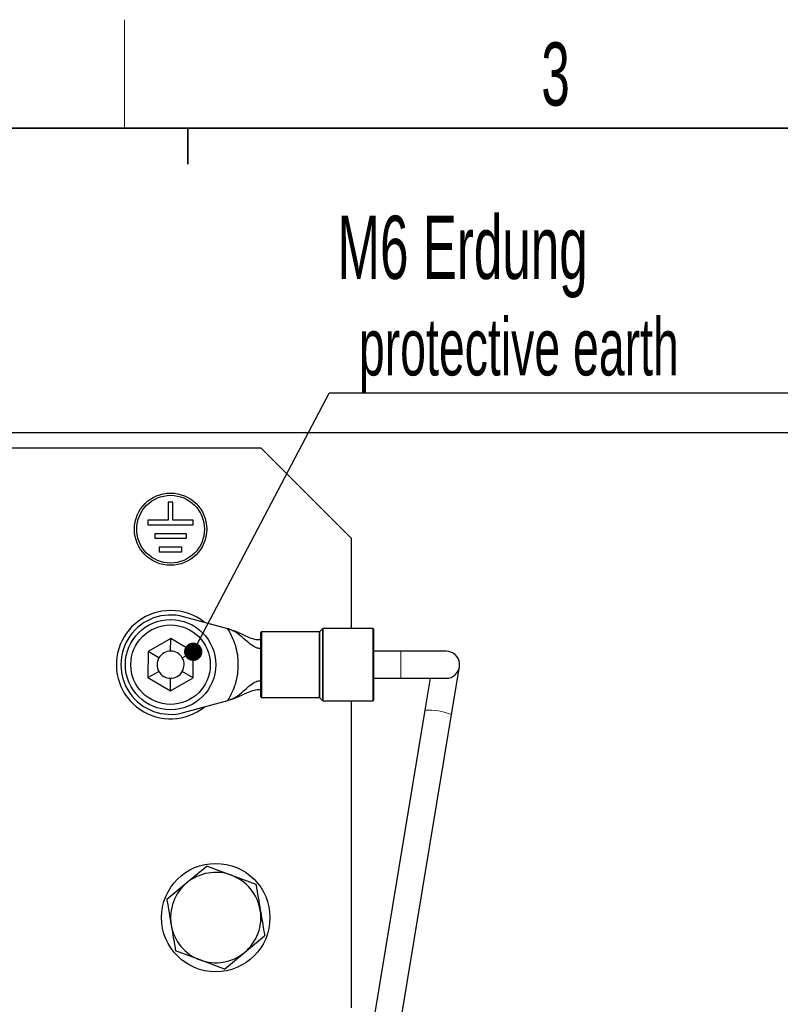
# Model space of a CAD drawing. Header units: millimetres. Extents: x 5 to 418, y 2 to 292.
# Tile 22 of 51: x 116 to 158, y 234 to 288. Entities that reach past the tile are written whole.
import ezdxf

# ---------------------------------------------------------------- set-up
doc = ezdxf.new("R2010")
doc.units = ezdxf.units.MM
doc.layers.add('SLD-0', color=7, linetype='Continuous')
doc.styles.add('SLDTEXTSTYLE0', font='TXT', dxfattribs={"width": 0.605})
doc.dimstyles.new('SLDDIMSTYLE0', dxfattribs={"dimtxt": 3.5, "dimasz": 3.302, "dimexe": 0, "dimexo": 0.0625, "dimgap": 0.875, "dimtad": 1, "dimlfac": 2, "dimrnd": 1e-09, "dimzin": 12, "dimdsep": 46, "dimtxsty": 'SLDTEXTSTYLE0', "dimsah": 1, "dimcen": 0.09, "dimadec": 0, "dimazin": 3, "dimtfac": 1, "dimtofl": 0, "dimtmove": 0, "dimatfit": 3, "dimfxl": 1, "dimfrac": 2, "dimtolj": 1, "dimtzin": 12, "dimarcsym": 0})
doc.dimstyles.new('SLDDIMSTYLE1', dxfattribs={"dimtxt": 0.18, "dimasz": 1.016, "dimexe": 0, "dimexo": 0.0625, "dimgap": 0, "dimtad": 0, "dimtih": 1, "dimtoh": 1, "dimdec": 0, "dimrnd": 1e-09, "dimzin": 0, "dimdsep": 46, "dimtxsty": 'Standard', "dimblk1": 'DOT', "dimblk2": 'DOT', "dimsah": 1, "dimcen": 0.09, "dimadec": 0, "dimazin": 0, "dimtfac": 1.016, "dimtdec": 0, "dimtofl": 0, "dimtmove": 0, "dimatfit": 3, "dimldrblk": 'DOT', "dimfxl": 1, "dimfrac": 2, "dimtolj": 1, "dimtzin": 0, "dimarcsym": 0})

# ---------------------------------------------------------------- blocks, each defined once
blk = doc.blocks.new('_D_1')
at = {"layer": 'SLD-0', "color": 7}
for p, q in [((112.732, 265.646), (162.295, 265.646)), ((161.295, 165.996), (161.295, 265.646)), ((151.295, 165.996), (162.295, 165.996))]:
    blk.add_line(p, q, dxfattribs=at)
for points in [[(161.295, 265.646), (160.787, 262.344), (161.803, 262.344)], [(161.295, 165.996), (161.803, 169.298), (160.787, 169.298)]]:
    blk.add_solid(points, dxfattribs=at)
at = {"layer": 'SLD-0', "color": 7, "insert": (156.783, 209.806), "char_height": 3.5, "attachment_point": 1, "rotation": 90, "style": 'SLDTEXTSTYLE0'}
blk.add_mtext('199,3', dxfattribs=at)
blk = doc.blocks.new('SW_NOTE_0_1')
at = {"layer": 'SLD-0', "color": 0}
blk.add_line((30.237, 0), (0, 0), dxfattribs=at)
at = {"layer": 'SLD-0', "color": 0, "attachment_point": 1, "style": 'SLDTEXTSTYLE0'}
for s, insert, char_height in [('M6 Erdung', (0.461, 9.817), 3.5), ('protective earth', (1.652, 4.152), 3.175)]:
    blk.add_mtext(s, dxfattribs=dict(at, insert=insert, char_height=char_height))
blk = doc.blocks.new('_Dot')
at = {"color": 0, "linetype": 'ByBlock', "lineweight": -2}
blk.add_line((-0.5, 0), (-1, 0), dxfattribs=at)
at = {"color": 0, "linetype": 'ByBlock', "const_width": 0.5}
blk.add_lwpolyline([(-0.25, 0, 1), (0.25, 0, 1)], format="xyb", close=True, dxfattribs=at)

msp = doc.modelspace()

# ---------------------------------------------------------------- linework, layer by layer
at = {"color": 7, "linetype": 'Continuous', "lineweight": 25}
for p, q in [((114.0446, 264.7964), (129.0446, 264.7964)), ((134.0446, 259.7964), (129.0446, 264.7964)), ((123.9196, 261.7964), (123.9196, 260.7964)), ((124.1696, 261.7964), (123.9196, 261.7964)), ((124.1696, 260.7964), (124.1696, 261.7964)), ((123.9196, 260.7964), (122.7946, 260.7964)), ((122.7946, 260.7964), (122.7946, 260.5464)), ((122.7946, 260.5464), (125.2946, 260.5464)), ((125.2946, 260.7964), (124.1696, 260.7964)), ((125.2946, 260.5464), (125.2946, 260.7964)), ((124.9196, 260.0464), (123.1696, 260.0464)), ((123.1696, 260.0464), (123.1696, 259.7964)), ((124.9196, 259.7964), (124.9196, 260.0464)), ((123.1696, 259.7964), (124.9196, 259.7964)), ((134.0446, 259.7964), (134.0446, 254.7964)), ((124.6696, 259.2964), (123.4196, 259.2964)), ((123.4196, 259.2964), (123.4196, 259.0464)), ((123.4196, 259.0464), (124.6696, 259.0464)), ((124.6696, 259.0464), (124.6696, 259.2964)), ((127.2221, 254.7878), (124.7605, 255.4516)), ((127.2221, 254.7878), (127.2221, 254.7878)), ((132.2739, 254.6214), (129.0946, 254.6214)), ((132.4549, 254.7818), (132.3092, 254.6361)), ((135.2446, 254.7964), (132.4903, 254.7964)), ((124.052, 254.2398), (122.7983, 253.5245)), ((124.0484, 253.5464), (124.052, 254.2398)), ((125.2983, 253.5117), (124.052, 254.2398)), ((129.0152, 254.1869), (129.0319, 254.189)), ((129.0319, 254.189), (129.0346, 254.1895)), ((122.7983, 253.5245), (122.7909, 252.0812)), ((123.397, 253.1748), (122.7983, 253.5245)), ((124.696, 253.1681), (125.2983, 253.5117)), ((125.2908, 252.0683), (125.2983, 253.5117)), ((129.0316, 253.6917), (129.0149, 253.6899)), ((136.7946, 253.5434), (135.2946, 253.5434)), ((139.2946, 253.5434), (136.7946, 253.5434)), ((139.4212, 253.5326), (139.2946, 253.5434)), ((122.7909, 252.0812), (123.3931, 252.4248)), ((125.2908, 252.0683), (124.6922, 252.4181)), ((139.5985, 250.0355), (140.0345, 252.671)), ((122.7909, 252.0812), (124.0371, 251.3531)), ((124.0371, 251.3531), (125.2908, 252.0683)), ((124.0371, 251.3531), (124.0407, 252.0464)), ((129.015, 251.9029), (129.0318, 251.9011)), ((135.2946, 252.0434), (136.7946, 252.0434)), ((136.7946, 252.0434), (139.2946, 252.0434)), ((138.4103, 252.0434), (138.1187, 250.2803)), ((129.0319, 251.4038), (129.0152, 251.4059)), ((129.0346, 251.4033), (129.0319, 251.4038)), ((124.7605, 250.1412), (127.2221, 250.805)), ((127.2221, 250.805), (127.2221, 250.805)), ((129.0946, 250.9714), (132.2739, 250.9714)), ((132.3092, 250.9568), (132.4549, 250.8111)), ((132.4903, 250.7964), (135.2446, 250.7964)), ((134.0446, 250.7964), (134.0446, 233.7964)), ((138.1187, 250.2803), (135.1312, 232.2214)), ((136.6516, 232.2214), (139.5985, 250.0355)), ((126.0615, 241.6425), (124.9499, 240.7218)), ((126.0615, 241.6425), (127.4146, 241.1401)), ((127.4146, 241.1401), (128.7678, 240.6378)), ((124.9499, 240.7218), (123.8383, 239.8011)), ((128.1393, 236.8711), (129.2509, 237.7918)), ((125.6745, 236.4527), (124.3214, 236.955)), ((127.0277, 235.9504), (128.1393, 236.8711)), ((127.0277, 235.9504), (125.6745, 236.4527))]:
    msp.add_line(p, q, dxfattribs=at)
at = {"color": 7, "linetype": 'Continuous', "lineweight": 18}
for p, q in [((129.0946, 250.9714), (129.0946, 254.6214)), ((132.2739, 250.9714), (132.2739, 254.6214)), ((132.3092, 254.6361), (132.3092, 250.9568)), ((132.4549, 250.8111), (132.4549, 254.7818)), ((132.4903, 250.7964), (132.4903, 254.7964)), ((135.2446, 250.7964), (135.2446, 254.7964)), ((129.0152, 254.1869), (129.0149, 253.6899)), ((136.7946, 253.5326), (136.7946, 253.5434)), ((136.7946, 252.0434), (136.7946, 253.5326)), ((129.0152, 251.4059), (129.015, 251.9029))]:
    msp.add_line(p, q, dxfattribs=at)
at = {"color": 7, "linetype": 'Continuous', "lineweight": 25, "flags": 128}
for points in [[(129.0446, 252.8214), (129.0446, 253.1026), (129.0446, 253.3654)], [(127.2266, 250.8062), (127.228, 250.8066), (127.2293, 250.8069)]]:
    msp.add_lwpolyline(points, dxfattribs=at)
at = {"color": 7, "linetype": 'Continuous', "lineweight": 25}
for centre, radius in [((124.0446, 260.2964), 2), ((124.0446, 260.2964), 1.875), ((124.0446, 252.7964), 2.5), ((124.0446, 252.7964), 2.2), ((126.5446, 238.7964), 3)]:
    msp.add_circle(centre, radius, dxfattribs=at)
for centre, radius, start, end in [((124.0446, 252.7964), 3, 90, 308.64699), ((124.0446, 252.7964), 3, 51.35298, 90), ((124.0446, 252.7964), 2.75, 74.90945, 285.09054), ((129.0946, 254.5714), 0.05, 90, 180), ((132.2739, 254.6714), 0.05, 270, 315), ((132.4903, 254.7464), 0.05, 90, 135), ((135.2446, 254.7464), 0.05, 0, 90), ((124.0446, 252.7964), 0.75, 89.70493, 149.70493), ((124.0446, 252.7964), 0.75, 29.70493, 89.70493), ((139.2946, 252.7934), 0.75, 270, 80.28391), ((124.0446, 252.7964), 0.75, 149.70493, 209.70493), ((124.0446, 252.7964), 0.75, 329.70493, 29.70493), ((124.0446, 252.7964), 0.75, 209.70493, 269.70493), ((124.0446, 252.7964), 0.75, 269.70493, 329.70493), ((129.0946, 251.0214), 0.05, 180, 270), ((132.2739, 250.9214), 0.05, 45, 90), ((132.4903, 250.8464), 0.05, 225, 270), ((135.2446, 250.8464), 0.05, 270, 0), ((126.5446, 238.7964), 2.5, 69.63395, 129.63395), ((126.5446, 238.7964), 2.5, 9.63395, 69.63395), ((126.5446, 238.7964), 2.5, 129.63395, 189.63395), ((126.5446, 238.7964), 2.5, 309.63395, 9.63395), ((126.5446, 238.7964), 2.5, 189.63395, 249.63395), ((126.5446, 238.7964), 2.5, 249.63395, 309.63395)]:
    msp.add_arc(centre, radius, start, end, dxfattribs=at)
at = {"color": 7, "linetype": 'Continuous', "lineweight": 18}
msp.add_arc((138.261, 246.5451), 3.7379, 69.03205, 92.18167, dxfattribs=at)
at = {"color": 7, "linetype": 'Continuous', "lineweight": 25}
for points, knots in [([(127.2221, 254.7878), (127.3481, 254.7479), (127.6646, 254.6477), (128.2359, 254.3729), (128.6593, 254.1763), (128.9704, 254.1856), (129.0152, 254.1869)], [0, 0, 0, 0, 0.16989665, 0.42701509, 0.91746942, 1, 1, 1, 1]), ([(129.0149, 253.6899), (128.954, 253.6939), (128.7971, 253.7044), (128.3981, 253.9457), (127.9644, 254.3772), (127.4986, 254.6988), (127.275, 254.7708), (127.2221, 254.7878)], [0, 0, 0, 0, 0.1076899, 0.2773996, 0.6973546, 0.9285234, 1, 1, 1, 1]), ([(127.2221, 250.805), (127.3841, 251.1167), (127.7079, 251.7402), (127.8379, 252.7964), (127.708, 253.8526), (127.3841, 254.4761), (127.2221, 254.7878)], [0, 0, 0, 0, 0.2499993, 0.4999979, 0.7499965, 1, 1, 1, 1]), ([(129.0446, 251.0214), (129.0446, 251.0453), (129.0446, 251.0821), (129.0446, 251.3031), (129.0446, 251.5324), (129.0446, 251.8149), (129.0446, 252.2285), (129.0446, 252.7964), (129.0446, 253.3642), (129.0446, 253.7779), (129.0446, 254.0603), (129.0446, 254.2897), (129.0446, 254.5108), (129.0446, 254.5476), (129.0446, 254.5714)], [0, 0, 0, 0, 0.1197215, 0.1848366, 0.25, 0.3151151, 0.3802785, 0.5, 0.6197215, 0.6848366, 0.75, 0.8151151, 0.8802785, 1, 1, 1, 1]), ([(135.2946, 250.8464), (135.2946, 250.8725), (135.2946, 250.9125), (135.2946, 251.1557), (135.2946, 251.4074), (135.2946, 251.7198), (135.2946, 252.1738), (135.2946, 252.7964), (135.2946, 253.4191), (135.2946, 253.8731), (135.2946, 254.1855), (135.2946, 254.4371), (135.2946, 254.6803), (135.2946, 254.7204), (135.2946, 254.7464)], [0, 0, 0, 0, 0.1197284, 0.1841803, 0.25, 0.3158197, 0.3802716, 0.5, 0.6197284, 0.6841803, 0.75, 0.8158197, 0.8802716, 1, 1, 1, 1]), ([(129.0446, 253.6954), (129.0436, 253.6948), (129.0421, 253.6938), (129.0343, 253.6923), (129.0316, 253.6917)], [0, 0, 0, 0, 0.6508525, 1, 1, 1, 1]), ([(129.0346, 252.7964), (129.0346, 252.8895), (129.0346, 253.0505), (129.0346, 253.2367), (129.0346, 253.3369), (129.0346, 253.381), (129.0346, 253.3938), (129.0347, 253.4793), (129.0347, 253.6231), (129.0332, 253.6688), (129.0325, 253.6917)], [0, 0, 0, 0, 0.2113119, 0.3653498, 0.4618388, 0.4884482, 0.4963353, 0.5006101, 0.7503032, 1, 1, 1, 1]), ([(129.0327, 251.9011), (129.0329, 251.9095), (129.0332, 251.9235), (129.0344, 251.9618), (129.0351, 251.9907), (129.0352, 252.0514), (129.0347, 252.1227), (129.0346, 252.2067), (129.0346, 252.2514), (129.0346, 252.354), (129.0346, 252.5407), (129.0346, 252.7026), (129.0346, 252.7964)], [0, 0, 0, 0, 0.1250239, 0.2070214, 0.2502825, 0.2803897, 0.4999462, 0.5037851, 0.5372939, 0.6332208, 0.7875511, 1, 1, 1, 1]), ([(127.2221, 250.805), (127.3468, 250.8544), (127.7745, 251.0239), (128.1995, 251.465), (128.614, 251.7866), (128.8508, 251.8986), (128.9735, 251.9019), (129.015, 251.9029)], [0, 0, 0, 0, 0.1721113, 0.5903907, 0.7814172, 0.9261803, 1, 1, 1, 1]), ([(129.0446, 251.8974), (129.0435, 251.8981), (129.0422, 251.8989), (129.0355, 251.9004), (129.0328, 251.9009), (129.0318, 251.9011)], [0, 0, 0, 0, 0.656352, 0.8831473, 1, 1, 1, 1]), ([(129.0152, 251.4059), (128.9022, 251.4013), (128.5627, 251.3876), (128.1176, 251.1592), (127.6085, 250.9252), (127.334, 250.8398), (127.2221, 250.805)], [0, 0, 0, 0, 0.2097832, 0.6304876, 0.8494289, 1, 1, 1, 1]), ([(128.7678, 240.6378), (128.7703, 240.6231), (128.8499, 240.154), (128.9309, 239.6769), (129.0093, 239.2148)], [0, 0, 0, 0, 0.03144935, 1, 1, 1, 1]), ([(123.8383, 239.8011), (123.8408, 239.7863), (123.9204, 239.3173), (124.0014, 238.8402), (124.0798, 238.378)], [0, 0, 0, 0, 0.0314494, 1, 1, 1, 1]), ([(129.0093, 239.2148), (129.0705, 238.8545), (129.1515, 238.3771), (129.2313, 237.9071), (129.2509, 237.7918)], [0, 0, 0, 0, 0.7546146, 1, 1, 1, 1]), ([(124.0798, 238.378), (124.141, 238.0178), (124.222, 237.5404), (124.3018, 237.0703), (124.3214, 236.955)], [0, 0, 0, 0, 0.7546146, 1, 1, 1, 1])]:
    msp.add_open_spline(points, degree=3, knots=knots, dxfattribs=at)
for points in [[(129.0346, 254.1895), (129.0375, 254.1901), (129.0433, 254.1913), (129.0441, 254.1925), (129.0446, 254.1932)], [(129.0446, 251.3997), (129.0441, 251.4003), (129.0433, 251.4016), (129.0375, 251.4027), (129.0346, 251.4033)]]:
    msp.add_open_spline(points, degree=3, dxfattribs=at)
at = {"layer": 'SLD-0', "lineweight": 18}
msp.add_line((121.5, 282.5), (121.5, 288.5), dxfattribs=at)
at = {"layer": 'SLD-0', "lineweight": 35}
msp.add_line((408, 282.5), (26, 282.5), dxfattribs=at)
at = {"layer": 'SLD-0'}
for p, q in [((125, 280.5), (125, 282.5)), ((125, 282.5), (125, 280.5))]:
    msp.add_line(p, q, dxfattribs=at)

# ---------------------------------------------------------------- block references
msp.add_blockref('SW_NOTE_0_1', (132.8164, 267.832), dxfattribs=at)

# ---------------------------------------------------------------- texts
at = {"layer": 'SLD-0', "insert": (145.3527, 287.243), "char_height": 3.5, "attachment_point": 2, "style": 'SLDTEXTSTYLE0'}
msp.add_mtext('3', dxfattribs=at)

# ---------------------------------------------------------------- dimensions: what is measured, and where the dimension line sits
at = {"layer": 'SLD-0', "color": 7}
dim = msp.add_linear_dim(base=(161.2946, 265.6464), p1=(151.2946, 165.9964), p2=(112.7321, 265.6464), angle=90, dimstyle='SLDDIMSTYLE0', dxfattribs=at)
dim.commit()
dim.dimension.update_dxf_attribs({"geometry": '_D_1', "text_midpoint": (161.2946, 215.8214), "dimtype": 160})

# ---------------------------------------------------------------- leaders
at = {"layer": 'SLD-0'}
msp.add_leader([(125.2983, 253.5117), (132.8164, 267.832)], dimstyle='SLDDIMSTYLE1', dxfattribs=at)

doc.saveas('drawing.dxf')
